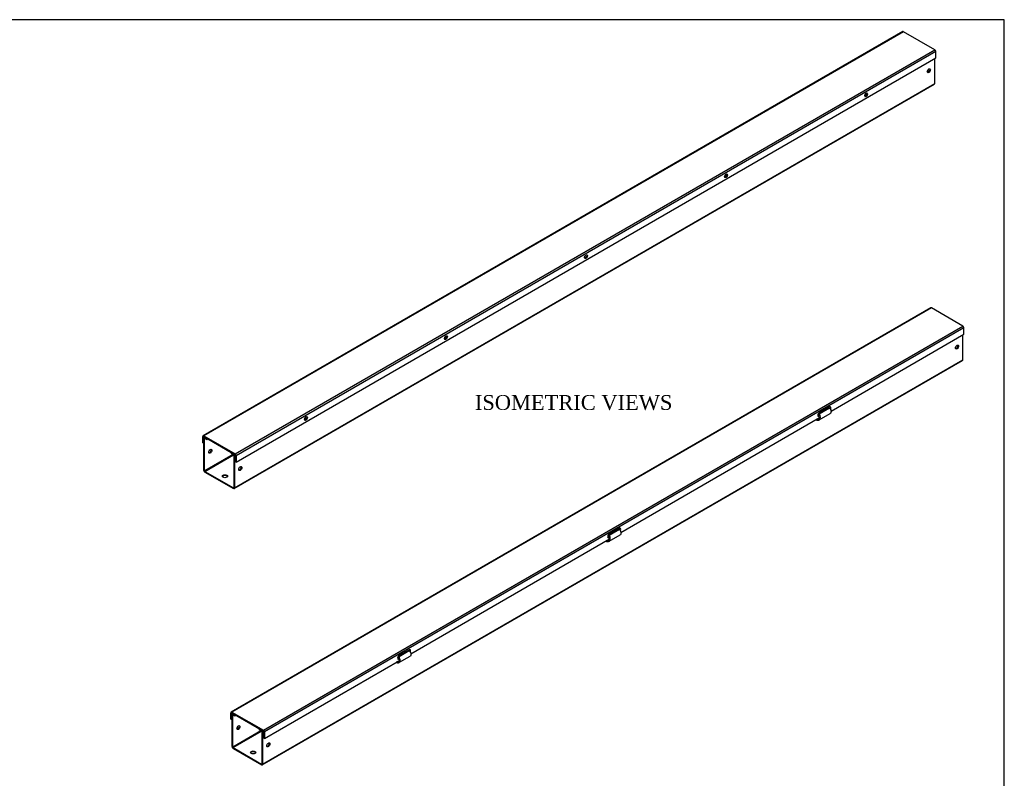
# Model space of a CAD drawing. Header units: inches. Extents: x 0 to 120, y -1 to 80.
# Tile 3 of 3: x 60 to 120, y 34 to 80. Entities that reach past the tile are written whole.
import ezdxf
from ezdxf.enums import TextEntityAlignment as Align

# ---------------------------------------------------------------- set-up
doc = ezdxf.new("R2010")
doc.units = ezdxf.units.IN
doc.header["$MEASUREMENT"] = 0
for name, color, linetype in [('COM55543-17', 7, 'Continuous'), ('COM70727-5', 7, 'Continuous'), ('Default', 7, 'Continuous')]:
    doc.layers.add(name, color=color, linetype=linetype)
doc.styles.add('SEACAD_Times_New_Roman', font='times.ttf')

# ---------------------------------------------------------------- blocks, each defined once
blk = doc.blocks.new('SE1')
at = {"layer": 'COM55543-17', "color": 7, "linetype": 'Continuous'}
for p, q in [((113.587, 78.913), (71.205, 54.444)), ((113.63, 78.909), (71.248, 54.439)), ((115.533, 77.81), (113.63, 78.909)), ((73.151, 53.34), (115.533, 77.81)), ((115.594, 77.705), (73.212, 53.235)), ((115.594, 77.316), (115.594, 77.705)), ((73.212, 52.846), (115.594, 77.316)), ((71.187, 54.016), (71.187, 54.404)), ((71.227, 54.381), (71.248, 54.393)), ((71.227, 53.992), (71.227, 54.381)), ((71.248, 54.439), (73.151, 53.34)), ((71.248, 54.393), (73.151, 53.294)), ((71.187, 54.016), (71.227, 53.992)), ((71.253, 54.007), (71.227, 53.992)), ((73.172, 53.258), (73.172, 52.87)), ((73.212, 53.235), (73.212, 52.846)), ((73.212, 52.846), (73.172, 52.87))]:
    blk.add_line(p, q, dxfattribs=at)
for centre, major_axis, start_param, end_param in [((113.63, 78.839), (0.043, -0.0745), 2.356194, 3.141593), ((115.533, 77.74), (-0.043, 0.0745), 3.926991, 5.497787), ((111.333, 75.106), (0.063, 0.108), 3.469899, 5.954879), ((102.848, 70.207), (0.062, 0.108), 3.469899, 5.954879), ((94.363, 65.309), (0.062, 0.108), 3.469899, 5.954879), ((85.878, 60.41), (0.062, 0.108), 3.469899, 5.954879), ((77.392, 55.511), (0.063, 0.108), 3.469899, 5.954879), ((71.248, 54.369), (0.043, -0.0745), 2.356194, 3.926991), ((71.248, 54.369), (0.0145, -0.0251), 2.356194, 3.926991), ((73.151, 53.27), (0.043, -0.0745), 0.785398, 2.356194), ((73.151, 53.27), (0.0145, -0.0251), 0.785398, 2.356194)]:
    blk.add_ellipse(centre, major_axis=major_axis, ratio=0.57735, start_param=start_param, end_param=end_param, dxfattribs=at)
for centre, major_axis in [((111.373, 75.083), (0.063, 0.108)), ((102.888, 70.184), (0.062, 0.108)), ((94.403, 65.285), (0.062, 0.108)), ((85.918, 60.386), (0.062, 0.108)), ((77.433, 55.487), (0.063, 0.108))]:
    blk.add_ellipse(centre, major_axis=major_axis, ratio=0.57735, dxfattribs=at)
at = {"layer": 'COM70727-5', "color": 7, "linetype": 'Continuous'}
for p, q in [((115.528, 75.774), (115.528, 77.278)), ((73.101, 51.28), (115.528, 75.774)), ((73.084, 51.24), (115.51, 75.735)), ((71.253, 52.347), (71.253, 54.294)), ((71.311, 54.356), (71.271, 54.333)), ((71.293, 54.271), (71.314, 54.283)), ((71.336, 54.342), (71.314, 54.329)), ((71.314, 54.329), (71.43, 54.262)), ((71.314, 54.283), (71.43, 54.216)), ((71.293, 52.323), (71.293, 54.271)), ((71.43, 54.262), (71.452, 54.275)), ((71.43, 54.216), (71.43, 54.262)), ((71.43, 54.216), (71.492, 54.252)), ((73, 53.309), (71.293, 52.323)), ((71.314, 52.288), (73.041, 53.285)), ((72.947, 53.412), (72.925, 53.399)), ((72.925, 53.399), (73.041, 53.332)), ((72.925, 53.353), (72.925, 53.399)), ((72.925, 53.353), (73.041, 53.286)), ((73.041, 53.332), (73.063, 53.345)), ((73.061, 53.25), (73.061, 51.303)), ((73.17, 53.267), (73.101, 53.227)), ((73.101, 53.227), (73.101, 51.28)), ((71.314, 52.288), (73.041, 51.291)), ((71.314, 52.241), (73.041, 51.244)), ((73.061, 51.303), (73.041, 51.291))]:
    blk.add_line(p, q, dxfattribs=at)
for centre, major_axis in [((115.174, 76.544), (0.066, 0.115)), ((71.647, 53.501), (-0.066, -0.115)), ((73.455, 52.457), (0.066, 0.115)), ((72.531, 51.994), (0.156, 0))]:
    blk.add_ellipse(centre, major_axis=major_axis, ratio=0.57735, dxfattribs=at)
for centre, major_axis, start_param, end_param in [((115.134, 76.567), (0.066, 0.115), 3.44948, 5.975298), ((115.467, 75.81), (-0.043, 0.0745), 3.141593, 3.926991), ((111.285, 75.134), (0.0442, 0.0766), 3.986295, 5.436481), ((102.8, 70.235), (0.0443, 0.0766), 3.987736, 5.436041), ((94.315, 65.336), (0.0443, 0.0766), 3.989179, 5.435599), ((85.829, 60.437), (0.0443, 0.0766), 3.990622, 5.435156), ((77.344, 55.538), (0.0442, 0.0766), 3.992066, 5.43471), ((71.314, 54.259), (0.043, -0.0745), 2.356194, 3.926991), ((71.314, 54.259), (0.0145, -0.0251), 2.356194, 3.926991), ((71.607, 53.524), (-0.066, -0.115), 0.307887, 2.833706), ((73.041, 53.262), (-0.043, 0.0745), 3.926991, 5.497787), ((73.041, 53.262), (-0.0145, 0.0251), 3.926991, 5.497787), ((73.415, 52.481), (0.066, 0.115), 3.44948, 5.975298), ((71.314, 52.312), (-0.043, 0.0745), 0.785398, 2.356194), ((71.314, 52.312), (-0.0145, 0.0251), 0.785398, 2.356194), ((72.531, 51.947), (0.156, 0), 0.260902, 2.88069), ((73.041, 51.315), (-0.0145, 0.0251), 2.356194, 3.926991), ((73.041, 51.315), (-0.043, 0.0745), 2.356194, 3.926991)]:
    blk.add_ellipse(centre, major_axis=major_axis, ratio=0.57735, start_param=start_param, end_param=end_param, dxfattribs=at)
blk = doc.blocks.new('SE2')
at = {"layer": 'COM55543-17', "color": 7, "linetype": 'Continuous'}
for p, q in [((115.291, 62.185), (72.909, 37.716)), ((115.334, 62.181), (72.952, 37.712)), ((117.238, 61.082), (115.334, 62.181)), ((74.856, 36.613), (117.238, 61.082)), ((117.299, 60.977), (74.916, 36.507)), ((117.299, 60.588), (117.299, 60.977)), ((109.245, 55.938), (117.299, 60.588)), ((109.145, 56.186), (108.526, 55.829)), ((96.518, 48.59), (108.556, 55.54)), ((108.486, 55.648), (108.542, 55.681)), ((108.486, 55.648), (108.526, 55.625)), ((108.526, 55.625), (108.553, 55.641)), ((95.758, 48.3), (95.814, 48.332)), ((96.417, 48.838), (95.798, 48.481)), ((83.79, 41.241), (95.828, 48.192)), ((95.758, 48.3), (95.798, 48.277)), ((95.798, 48.277), (95.825, 48.292)), ((83.689, 41.49), (83.07, 41.132)), ((74.916, 36.119), (83.1, 40.843)), ((83.03, 40.952), (83.086, 40.984)), ((83.03, 40.952), (83.07, 40.928)), ((83.07, 40.928), (83.097, 40.944)), ((72.891, 37.288), (72.891, 37.676)), ((72.932, 37.653), (72.952, 37.665)), ((72.932, 37.264), (72.932, 37.653)), ((72.952, 37.712), (74.856, 36.613)), ((72.952, 37.665), (74.856, 36.566)), ((72.891, 37.288), (72.932, 37.264)), ((72.958, 37.28), (72.932, 37.264)), ((74.876, 36.53), (74.876, 36.142)), ((74.916, 36.507), (74.916, 36.119)), ((74.916, 36.119), (74.876, 36.142))]:
    blk.add_line(p, q, dxfattribs=at)
for centre, major_axis, start_param, end_param in [((115.334, 62.111), (0.043, -0.0745), 2.356194, 3.141593), ((117.238, 61.012), (-0.043, 0.0745), 3.926991, 5.497787), ((109.145, 56.084), (-0.063, -0.108), 1.590644, 3.926991), ((109.104, 56.108), (-0.063, -0.108), 1.817328, 2.813286), ((108.526, 55.727), (0.062, 0.108), 0.785398, 3.926991), ((108.486, 55.75), (0.062, 0.108), 3.469899, 3.926991), ((95.798, 48.379), (0.063, 0.108), 0.785398, 3.926991), ((96.417, 48.736), (-0.063, -0.108), 1.588698, 3.926991), ((96.377, 48.759), (-0.063, -0.108), 1.815137, 2.813286), ((95.758, 48.402), (0.062, 0.108), 3.469899, 3.926991), ((83.689, 41.388), (-0.063, -0.108), 1.586752, 3.926991), ((83.649, 41.411), (-0.063, -0.108), 1.812946, 2.813286), ((83.07, 41.03), (0.063, 0.108), 0.785398, 3.926991), ((83.03, 41.054), (0.062, 0.108), 3.469899, 3.926991), ((72.952, 37.641), (0.043, -0.0745), 2.356194, 3.926991), ((72.952, 37.641), (0.0145, -0.0251), 2.356194, 3.926991), ((74.856, 36.542), (0.043, -0.0745), 0.785398, 2.356194), ((74.856, 36.542), (0.0145, -0.0251), 0.785398, 2.356194)]:
    blk.add_ellipse(centre, major_axis=major_axis, ratio=0.57735, start_param=start_param, end_param=end_param, dxfattribs=at)
at = {"layer": 'COM70727-5', "color": 7, "linetype": 'Continuous'}
for p, q in [((117.232, 59.046), (117.232, 60.55)), ((74.788, 34.512), (117.215, 59.007)), ((74.806, 34.552), (117.232, 59.046)), ((108.531, 55.78), (109.151, 56.138)), ((109.035, 56.123), (109.039, 56.073)), ((109.072, 56.144), (109.076, 56.094)), ((108.4, 55.444), (108.554, 55.533)), ((108.543, 55.502), (108.437, 55.441)), ((108.508, 55.755), (108.531, 55.78)), ((108.529, 55.404), (109.203, 55.793)), ((108.393, 55.374), (108.399, 55.45)), ((108.397, 55.376), (108.393, 55.374)), ((108.397, 55.376), (108.394, 55.378)), ((108.397, 55.376), (108.424, 55.392)), ((108.437, 55.441), (108.4, 55.444)), ((108.414, 55.392), (108.4, 55.444)), ((108.451, 55.389), (108.414, 55.392)), ((108.437, 55.441), (108.451, 55.389)), ((95.78, 48.407), (95.803, 48.431)), ((95.801, 48.056), (96.475, 48.445)), ((95.803, 48.431), (96.423, 48.789)), ((96.307, 48.775), (96.311, 48.725)), ((96.344, 48.796), (96.348, 48.746)), ((95.666, 48.026), (95.671, 48.101)), ((95.669, 48.028), (95.666, 48.03)), ((95.669, 48.028), (95.666, 48.026)), ((95.669, 48.028), (95.696, 48.043)), ((95.672, 48.096), (95.826, 48.185)), ((95.709, 48.092), (95.672, 48.096)), ((95.686, 48.044), (95.672, 48.096)), ((95.723, 48.041), (95.686, 48.044)), ((95.815, 48.153), (95.709, 48.092)), ((95.709, 48.092), (95.723, 48.041)), ((83.075, 41.083), (83.695, 41.441)), ((83.579, 41.426), (83.583, 41.376)), ((83.616, 41.447), (83.62, 41.397)), ((82.938, 40.677), (82.943, 40.753)), ((82.941, 40.679), (82.938, 40.681)), ((82.941, 40.679), (82.938, 40.677)), ((82.941, 40.679), (82.968, 40.695)), ((82.944, 40.747), (83.098, 40.836)), ((82.981, 40.744), (82.944, 40.747)), ((82.958, 40.696), (82.944, 40.747)), ((82.995, 40.692), (82.958, 40.696)), ((83.087, 40.805), (82.981, 40.744)), ((82.981, 40.744), (82.995, 40.692)), ((83.052, 41.058), (83.075, 41.083)), ((83.073, 40.707), (83.747, 41.096)), ((73.015, 37.629), (72.975, 37.605)), ((73.04, 37.614), (73.018, 37.601)), ((73.018, 37.601), (73.134, 37.534)), ((72.958, 35.619), (72.958, 37.566)), ((72.998, 37.543), (73.018, 37.555)), ((72.998, 35.595), (72.998, 37.543)), ((73.018, 37.555), (73.134, 37.488)), ((73.134, 37.534), (73.156, 37.547)), ((73.134, 37.488), (73.134, 37.534)), ((73.134, 37.488), (73.197, 37.524)), ((74.705, 36.581), (72.998, 35.595)), ((73.018, 35.56), (74.746, 36.557)), ((74.651, 36.684), (74.629, 36.671)), ((74.629, 36.671), (74.745, 36.604)), ((74.629, 36.625), (74.629, 36.671)), ((74.629, 36.625), (74.745, 36.558)), ((74.745, 36.604), (74.767, 36.617)), ((74.766, 36.522), (74.766, 34.575)), ((74.875, 36.539), (74.806, 36.499)), ((74.806, 36.499), (74.806, 34.552)), ((73.018, 35.56), (74.745, 34.563)), ((73.018, 35.513), (74.745, 34.516)), ((74.766, 34.575), (74.745, 34.563))]:
    blk.add_line(p, q, dxfattribs=at)
for centre, major_axis in [((116.879, 59.816), (-0.066, -0.115)), ((73.351, 36.773), (0.066, 0.115)), ((75.159, 35.729), (-0.066, -0.115)), ((74.235, 35.266), (-0.156, 0))]:
    blk.add_ellipse(centre, major_axis=major_axis, ratio=0.57735, dxfattribs=at)
for centre, major_axis, start_param, end_param in [((116.838, 59.839), (-0.066, -0.115), 0.307887, 2.833706), ((117.172, 59.082), (-0.043, 0.0745), 3.141593, 3.926991), ((73.018, 37.531), (0.043, -0.0745), 2.356194, 3.926991), ((73.018, 37.531), (0.0145, -0.0251), 2.356194, 3.926991), ((73.311, 36.797), (0.066, 0.115), 3.44948, 5.975298), ((74.745, 36.534), (-0.043, 0.0745), 3.926991, 5.497787), ((74.745, 36.534), (-0.0145, 0.0251), 3.926991, 5.497787), ((75.119, 35.753), (-0.066, -0.115), 0.307887, 2.833706), ((73.018, 35.584), (-0.043, 0.0745), 0.785398, 2.356194), ((73.018, 35.584), (-0.0145, 0.0251), 0.785398, 2.356194), ((74.235, 35.219), (-0.156, 0), 3.402495, 6.022283), ((74.745, 34.587), (-0.0145, 0.0251), 2.356194, 3.926991), ((74.745, 34.587), (-0.043, 0.0745), 2.356194, 3.926991)]:
    blk.add_ellipse(centre, major_axis=major_axis, ratio=0.57735, start_param=start_param, end_param=end_param, dxfattribs=at)
for points, knots in [([(109.151, 56.138), (109.183, 56.099), (109.209, 56.054), (109.243, 55.965), (109.251, 55.922), (109.247, 55.849), (109.235, 55.82), (109.212, 55.799), (109.208, 55.796), (109.203, 55.793)], [0, 0, 0, 0, 0.25, 0.25, 0.5, 0.5, 0.75, 0.75, 0.7993952, 0.7993952, 0.7993952, 0.7993952]), ([(108.437, 55.441), (108.466, 55.438), (108.493, 55.446), (108.534, 55.479), (108.549, 55.505), (108.562, 55.569), (108.561, 55.606), (108.544, 55.683), (108.528, 55.721), (108.508, 55.755)], [0, 0, 0, 0, 0.25, 0.25, 0.5, 0.5, 0.75, 0.75, 1, 1, 1, 1]), ([(108.451, 55.389), (108.487, 55.385), (108.52, 55.394), (108.57, 55.436), (108.588, 55.468), (108.603, 55.547), (108.6, 55.594), (108.578, 55.689), (108.557, 55.737), (108.531, 55.78)], [0, 0, 0, 0, 0.25, 0.25, 0.5, 0.5, 0.75, 0.75, 1, 1, 1, 1]), ([(108.414, 55.392), (108.409, 55.393), (108.405, 55.391), (108.399, 55.386), (108.398, 55.381), (108.397, 55.376)], [0, 0, 0, 0, 0.5, 0.5, 1, 1, 1, 1]), ([(95.709, 48.092), (95.739, 48.09), (95.765, 48.097), (95.806, 48.131), (95.821, 48.157), (95.834, 48.22), (95.833, 48.258), (95.816, 48.334), (95.8, 48.373), (95.78, 48.407)], [0, 0, 0, 0, 0.25, 0.25, 0.5, 0.5, 0.75, 0.75, 1, 1, 1, 1]), ([(95.723, 48.041), (95.759, 48.037), (95.792, 48.046), (95.842, 48.087), (95.86, 48.12), (95.875, 48.199), (95.872, 48.246), (95.85, 48.341), (95.829, 48.389), (95.803, 48.431)], [0, 0, 0, 0, 0.25, 0.25, 0.5, 0.5, 0.75, 0.75, 1, 1, 1, 1]), ([(96.423, 48.789), (96.455, 48.75), (96.481, 48.705), (96.515, 48.617), (96.523, 48.573), (96.519, 48.5), (96.507, 48.471), (96.484, 48.45), (96.48, 48.447), (96.475, 48.445)], [0, 0, 0, 0, 0.25, 0.25, 0.5, 0.5, 0.75, 0.75, 0.7993952, 0.7993952, 0.7993952, 0.7993952]), ([(95.686, 48.044), (95.681, 48.044), (95.677, 48.043), (95.672, 48.037), (95.67, 48.033), (95.669, 48.028)], [0, 0, 0, 0, 0.5, 0.5, 1, 1, 1, 1]), ([(83.695, 41.441), (83.727, 41.402), (83.753, 41.357), (83.787, 41.268), (83.795, 41.225), (83.791, 41.152), (83.779, 41.123), (83.756, 41.102), (83.752, 41.099), (83.747, 41.096)], [0, 0, 0, 0, 0.25, 0.25, 0.5, 0.5, 0.75, 0.75, 0.7993952, 0.7993952, 0.7993952, 0.7993952]), ([(82.958, 40.696), (82.953, 40.696), (82.949, 40.694), (82.944, 40.689), (82.942, 40.684), (82.941, 40.679)], [0, 0, 0, 0, 0.5, 0.5, 1, 1, 1, 1]), ([(82.981, 40.744), (83.011, 40.741), (83.037, 40.749), (83.078, 40.782), (83.093, 40.808), (83.106, 40.872), (83.105, 40.91), (83.088, 40.986), (83.072, 41.024), (83.052, 41.058)], [0, 0, 0, 0, 0.25, 0.25, 0.5, 0.5, 0.75, 0.75, 1, 1, 1, 1]), ([(82.995, 40.692), (83.031, 40.688), (83.064, 40.697), (83.114, 40.739), (83.132, 40.771), (83.147, 40.851), (83.145, 40.897), (83.122, 40.992), (83.101, 41.041), (83.075, 41.083)], [0, 0, 0, 0, 0.25, 0.25, 0.5, 0.5, 0.75, 0.75, 1, 1, 1, 1])]:
    blk.add_open_spline(points, degree=3, knots=knots, dxfattribs=at)
blk = doc.blocks.new('BORDER')
at = {"layer": 'Default', "color": 7, "linetype": 'Continuous'}
for p, q in [((0, 27.86), (-41.86, 27.86)), ((0, 0), (0, 27.86))]:
    blk.add_line(p, q, dxfattribs=at)

msp = doc.modelspace()

# ---------------------------------------------------------------- block references
at = {"layer": 'Default', "color": 7, "xscale": 2.85, "yscale": 2.85, "zscale": 2.85}
msp.add_blockref('BORDER', (119.744, 0.233), dxfattribs=at)
at = {"layer": 'Default'}
for name in ['SE1', 'SE2']:
    msp.add_blockref(name, (0, 0), dxfattribs=at)

# ---------------------------------------------------------------- texts
at = {"layer": 'Default', "color": 7, "linetype": 'Continuous', "style": 'SEACAD_Times_New_Roman'}
msp.add_text('ISOMETRIC VIEWS', height=0.9, dxfattribs=at).set_placement((87.668, 56.908), align=Align.TOP_LEFT)

doc.saveas('drawing.dxf')
